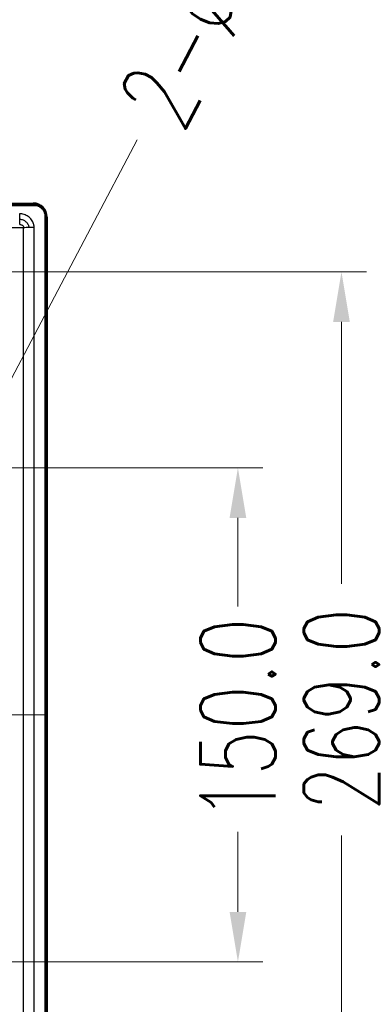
# Model space of a CAD drawing. Header units: inches. Extents: x 3951 to 6642, y -813 to 1217.
# Tile 31 of 33: x 5841 to 5947, y 446 to 745. Entities that reach past the tile are written whole.
import ezdxf

# ---------------------------------------------------------------- set-up
doc = ezdxf.new("R2010")
doc.units = ezdxf.units.IN
doc.header["$LTSCALE"] = 7.6
doc.header["$MEASUREMENT"] = 0
doc.header["$PDMODE"] = 3
doc.header["$PDSIZE"] = 0.3125
doc.linetypes.add('CENTER', pattern=[2, 1.25, -0.25, 0.25, -0.25])
doc.layers.get('0').update_dxf_attribs({"linetype": 'CONTINUOUS'})
doc.layers.get('Defpoints').update_dxf_attribs({"linetype": 'CONTINUOUS'})
doc.layers.add('5标注', color=1, linetype='CONTINUOUS')
doc.layers.add('center', color=1, linetype='CENTER', lineweight=5)
doc.styles.add('TXT', font='txt.shx', dxfattribs={"width": 0.7, "bigfont": 'INTECAD.SHX'})
doc.dimstyles.new('标准样式', dxfattribs={"dimscale": 7.6, "dimtxt": 3, "dimasz": 2, "dimexe": 1, "dimexo": 0, "dimgap": 1, "dimtad": 0, "dimdec": 1, "dimzin": 1, "dimdsep": 46, "dimtxsty": 'TXT', "dimcen": 0.09, "dimclrd": 5, "dimclre": 252, "dimadec": 1, "dimazin": 0, "dimtfac": 1, "dimtdec": 1, "dimtofl": 0, "dimtmove": 0, "dimatfit": 3, "dimfxl": 0, "dimtzin": 0, "dimlwd": 13, "dimlwe": 13, "dimarcsym": 0})

# ---------------------------------------------------------------- blocks, each defined once
blk = doc.blocks.new('*D55')
at = {"layer": '5标注', "color": 5, "lineweight": 13}
blk.add_line((5876.42, 708.23), (5832.65, 625.1), dxfattribs=at)
at = {"layer": '5标注', "color": 252, "lineweight": 13}
for p, q in [((5823.3, 608.64), (5824.67, 608.64)), ((5823.99, 607.95), (5823.99, 609.32))]:
    blk.add_line(p, q, dxfattribs=at)
at = {"layer": '5标注', "color": 5}
blk.add_solid([(5830.41, 626.28), (5834.89, 623.92), (5825.57, 611.65)], dxfattribs=at)
at = {"layer": 'Defpoints', "color": 0}
for p in [(5825.57, 611.65), (5822.4, 605.63)]:
    blk.add_point(p, dxfattribs=at)
at = {"layer": '5标注', "color": 0, "insert": (5898.55, 750.26), "char_height": 22.8, "attachment_point": 5, "rotation": 62.2338, "style": 'TXT'}
blk.add_mtext('2-∅6.8', dxfattribs=at)
blk = doc.blocks.new('*D50')
at = {"layer": '5标注', "color": 252, "lineweight": 13}
for p, q in [((5764.65, 668.14), (5946.05, 668.14)), ((5764.65, 399.14), (5946.05, 399.14))]:
    blk.add_line(p, q, dxfattribs=at)
at = {"layer": '5标注', "color": 5, "lineweight": 13}
for p, q in [((5938.45, 652.94), (5938.45, 573.45)), ((5938.45, 414.34), (5938.45, 497.07))]:
    blk.add_line(p, q, dxfattribs=at)
at = {"layer": '5标注', "color": 5}
for points in [[(5935.91, 652.94), (5940.98, 652.94), (5938.45, 668.14)], [(5935.91, 414.34), (5940.98, 414.34), (5938.45, 399.14)]]:
    blk.add_solid(points, dxfattribs=at)
at = {"layer": 'Defpoints', "color": 0}
for p in [(5764.65, 668.14), (5764.65, 399.14), (5938.45, 399.14)]:
    blk.add_point(p, dxfattribs=at)
at = {"layer": '5标注', "color": 0, "insert": (5938.45, 535.26), "char_height": 22.8, "attachment_point": 5, "rotation": 90, "style": 'TXT'}
blk.add_mtext('269.0', dxfattribs=at)
blk = doc.blocks.new('*D49')
at = {"layer": '5标注', "color": 252, "lineweight": 13}
for p, q in [((5825.38, 608.64), (5914.62, 608.64)), ((5825.38, 458.64), (5914.62, 458.64))]:
    blk.add_line(p, q, dxfattribs=at)
at = {"layer": '5标注', "color": 5, "lineweight": 13}
for p, q in [((5907.02, 593.44), (5907.02, 566.56)), ((5907.02, 473.84), (5907.02, 498.16))]:
    blk.add_line(p, q, dxfattribs=at)
at = {"layer": '5标注', "color": 5}
for points in [[(5904.49, 593.44), (5909.56, 593.44), (5907.02, 608.64)], [(5904.49, 473.84), (5909.56, 473.84), (5907.02, 458.64)]]:
    blk.add_solid(points, dxfattribs=at)
at = {"layer": 'Defpoints', "color": 0}
for p in [(5825.38, 608.64), (5907.02, 608.64), (5825.38, 458.64)]:
    blk.add_point(p, dxfattribs=at)
at = {"layer": '5标注', "color": 0, "insert": (5907.02, 532.36), "char_height": 22.8, "attachment_point": 5, "rotation": 90, "style": 'TXT'}
blk.add_mtext('150.0', dxfattribs=at)
blk = doc.blocks.new('*D48')
at = {"layer": '5标注', "color": 252, "lineweight": 13}
for p, q in [((5823.99, 457.63), (5823.99, 326.77)), ((5849.16, 452.44), (5849.16, 326.77))]:
    blk.add_line(p, q, dxfattribs=at)
at = {"layer": '5标注', "color": 5, "lineweight": 13}
for p, q in [((5808.79, 334.37), (5793.59, 334.37)), ((5864.36, 334.37), (5879.56, 334.37))]:
    blk.add_line(p, q, dxfattribs=at)
at = {"layer": '5标注', "color": 5}
for points in [[(5808.79, 336.9), (5808.79, 331.84), (5823.99, 334.37)], [(5864.36, 336.9), (5864.36, 331.84), (5849.16, 334.37)]]:
    blk.add_solid(points, dxfattribs=at)
at = {"layer": 'Defpoints', "color": 0}
for p in [(5823.99, 457.63), (5849.16, 452.44), (5849.16, 334.37)]:
    blk.add_point(p, dxfattribs=at)
at = {"layer": '5标注', "color": 0, "insert": (5911.1, 334.37), "char_height": 22.8, "attachment_point": 5, "style": 'TXT'}
blk.add_mtext('25.2', dxfattribs=at)

msp = doc.modelspace()

# ---------------------------------------------------------------- linework, layer by layer
at = {"color": 7, "linetype": 'Continuous'}
for p, q in [((5240.11, 688.29), (5845.29, 688.29)), ((5240.12, 688.54), (5845.29, 688.55)), ((5240.16, 689.04), (5844.91, 689.04)), ((5240.16, 688.79), (5844.91, 688.79)), ((5844.91, 688.79), (5844.91, 689.04)), ((5845.29, 688.54), (5845.29, 688.29)), ((5840.8, 682.56), (5840.8, 685.74)), ((5848.45, 684.83), (5848.41, 684.84)), ((5848.41, 684.84), (5848.41, 382.44)), ((5848.54, 684.83), (5848.45, 684.83)), ((5848.66, 684.82), (5848.54, 684.83)), ((5848.66, 684.82), (5848.66, 382.45)), ((5848.91, 684.79), (5848.91, 382.49)), ((5849.16, 684.79), (5848.91, 684.79)), ((5849.16, 684.79), (5849.16, 382.49)), ((5841.99, 681.55), (5838.02, 681.47)), ((5841.99, 385.73), (5841.99, 681.55)), ((5845.19, 681.57), (5843.59, 681.57)), ((5845.19, 385.71), (5845.19, 681.57)), ((5848.66, 684.09), (5848.41, 684.09)), ((5849.16, 684.04), (5848.91, 684.04))]:
    msp.add_line(p, q, dxfattribs=at)
for centre, radius, start, end in [((5844.91, 684.79), 4.25, 0, 90), ((5844.91, 684.79), 4, 0, 90), ((5845.23, 685.22), 3.09, 69.1114, 76.1312), ((5845.19, 685.1), 3.22, 62.0112, 69.1146), ((5845.21, 685.15), 3.42, 62.0605, 69.2538), ((5843.65, 594.5), 87.07, 90.0416, 91.0946), ((5841.73, 681.62), 3.45, 359.0855, 3.1025)]:
    msp.add_arc(centre, radius, start, end, dxfattribs=at)
for points, start_tangent, end_tangent in [([(5845.29, 688.55), (5845.65, 688.54)], (0.999996, -0.00287), (0.995046, -0.099414)), ([(5845.29, 688.31), (5845.82, 688.26), (5845.97, 688.23)], (0.999995, -0.003152), (0.970961, -0.239239)), ([(5845.65, 688.54), (5846.03, 688.47), (5846.42, 688.35)], (0.995046, -0.099414), (0.935501, -0.353324)), ([(5846.7, 687.95), (5846.72, 687.94), (5847.54, 687.32), (5848.11, 686.51), (5848.26, 686.16)], (0.883203, -0.468991), (0.337133, -0.941457)), ([(5846.81, 688.17), (5847.19, 687.94), (5847.54, 687.66), (5847.85, 687.34), (5848.12, 686.99), (5848.34, 686.62), (5848.49, 686.25)], (0.883866, -0.467741), (0.340928, -0.940089)), ([(5845.18, 681.81), (5845, 682.76), (5844.4, 683.93), (5843.39, 684.92), (5842.14, 685.55), (5840.73, 685.76)], (-0.053887, 0.998547), (-0.999859, -0.016788)), ([(5848.26, 686.16), (5848.4, 685.65), (5848.41, 684.84)], (0.337133, -0.941457), (-0.133937, -0.99099)), ([(5848.49, 686.25), (5848.6, 685.89), (5848.66, 685.54), (5848.68, 685.18), (5848.66, 684.82)], (0.340928, -0.940089), (-0.127803, -0.9918)), ([(5840.8, 684.15), (5841.32, 684.09), (5841.81, 683.93), (5842.7, 683.37), (5843.06, 682.98), (5843.34, 682.55), (5843.51, 682.07), (5843.57, 681.82), (5843.58, 681.7), (5843.59, 681.57)], (0.999954, -0.009637), (0.016886, -0.999857)), ([(5840.8, 682.56), (5841.29, 682.47), (5841.67, 682.24), (5841.91, 681.92), (5841.99, 681.55)], (1, 0.000227), (0.005712, -0.999984))]:
    msp.add_spline(points, degree=3, dxfattribs=dict(at, start_tangent=start_tangent, end_tangent=end_tangent))
at = {"layer": 'center', "color": 1, "linetype": 'CENTER', "ltscale": 3}
msp.add_line((5235.9, 533.64), (5849.16, 533.64), dxfattribs=at)

# ---------------------------------------------------------------- dimensions: what is measured, and where the dimension line sits
at = {"layer": '5标注'}
dim = msp.add_diameter_dim_2p(p1=(5822.4, 605.63), p2=(5825.57, 611.65), text='2-<>', dimstyle='标准样式', override={"dimscale": 7.6}, dxfattribs=at)
dim.commit()
dim.dimension.update_dxf_attribs({"geometry": '*D55', "text_midpoint": (5898.55, 750.26), "dimtype": 163})
for base, p1, p2, picture, middle in [((5938.45, 399.14), (5764.65, 668.14), (5764.65, 399.14), '*D50', (5938.45, 535.26)), ((5907.02, 608.64), (5825.38, 458.64), (5825.38, 608.64), '*D49', (5907.02, 532.36))]:
    dim = msp.add_linear_dim(base=base, p1=p1, p2=p2, angle=90, dimstyle='标准样式', override={"dimscale": 7.6}, dxfattribs=at)
    dim.commit()
    dim.dimension.update_dxf_attribs({"geometry": picture, "text_midpoint": middle, "dimtype": 160})
dim = msp.add_linear_dim(base=(5849.16, 334.37), p1=(5823.99, 457.63), p2=(5849.16, 452.44), dimstyle='标准样式', override={"dimscale": 7.6}, dxfattribs=at)
dim.commit()
dim.dimension.update_dxf_attribs({"geometry": '*D48', "text_midpoint": (5911.1, 334.37)})

doc.saveas('drawing.dxf')
